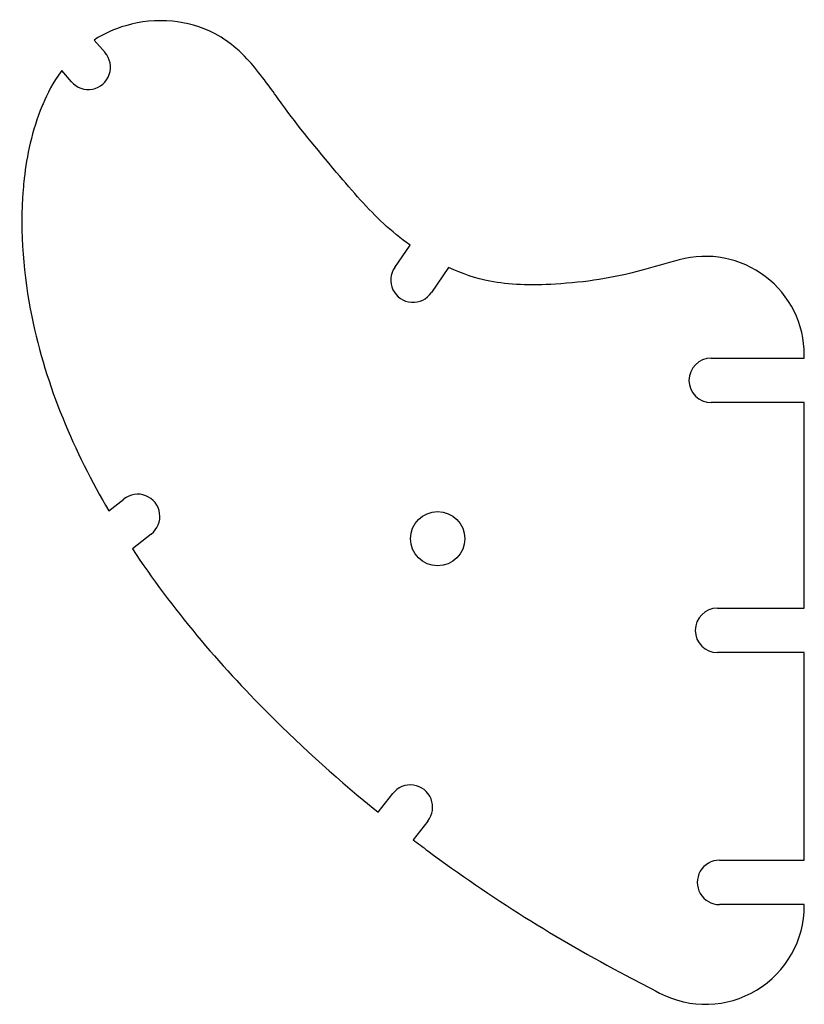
# Model space of a CAD drawing. Header units: millimetres. Extents: x -206 to -47, y -101 to 99.
import ezdxf

# ---------------------------------------------------------------- set-up
doc = ezdxf.new("R2010")
doc.units = ezdxf.units.MM
doc.layers.get('0').update_dxf_attribs({"linetype": 'CONTINUOUS'})

msp = doc.modelspace()

# ---------------------------------------------------------------- linework, layer by layer
for p, q in [((-191.24, 94.64), (-189.02, 92.08)), ((-195.82, 86.19), (-197.79, 88.46)), ((-130.34, 48.56), (-127.25, 53.08)), ((-119.46, 48.53), (-122.91, 43.48)), ((-66.26, 30.17), (-47.41, 30.17)), ((-47.41, 30.17), (-47.41, 30.8)), ((-47.41, 21.17), (-66.26, 21.17)), ((-47.41, -20.5), (-47.41, 21.17)), ((-188.26, -0.76), (-185.24, 1.61)), ((-179.69, -5.47), (-183.48, -8.45)), ((-65, -20.5), (-47.41, -20.5)), ((-47.41, -29.5), (-65, -29.5)), ((-47.41, -71.57), (-47.41, -29.5)), ((-133.71, -61.85), (-130.75, -58.07)), ((-123.67, -63.63), (-126.64, -67.41)), ((-64.58, -71.56), (-47.41, -71.57)), ((-47.41, -80.56), (-64.58, -80.56)), ((-47.41, -80.77), (-47.41, -80.56))]:
    msp.add_line(p, q)
msp.add_circle((-121.66, -6.41), 5.5)
for centre, radius, start, end in [((-192.41, 89.12), 4.5, -139.3773, 41.2139), ((-67.41, 30.8), 20, 0, 105.4918), ((-126.65, 45.98), 4.5, 145.0772, 326.2143), ((-66.26, 25.67), 4.5, 90, 270), ((-182.41, -1.89), 4.5, -52.7088, 128.9834), ((-65, -25), 4.5, 90, 270), ((-127.18, -60.81), 4.5, -38.7762, 142.5622), ((-64.58, -76.06), 4.5, 89.9687, 270), ((-67.41, -80.77), 20, -117.692, 0)]:
    msp.add_arc(centre, radius, start, end)
for points, knots in [([(-127.25, 53.08), (-129.13, 54.42), (-130.95, 55.9), (-132.64, 57.47), (-135.71, 60.32), (-138.75, 63.82), (-142.12, 67.81), (-146.14, 72.57), (-149.95, 77.18), (-153.24, 81.74), (-154.68, 83.72), (-156.39, 86.27), (-158.77, 89.13), (-159.59, 90.11), (-160.74, 91.48), (-162.5, 92.99), (-163.63, 93.96), (-165.02, 94.99), (-166.72, 95.89), (-169.64, 97.44), (-172.58, 98.18), (-175.36, 98.45), (-178.66, 98.76), (-181.79, 98.43), (-184.83, 97.54), (-187.01, 96.9), (-189.16, 95.98), (-191.24, 94.64)], [9.606625, 9.606625, 9.606625, 9.606625, 10.482528, 10.482528, 10.482528, 12.067837, 12.067837, 12.067837, 13.96201, 13.96201, 13.96201, 14.784399, 14.784399, 14.784399, 15.068272, 15.068272, 15.068272, 15.249089, 15.249089, 15.249089, 15.558383, 15.558383, 15.558383, 15.92641, 15.92641, 15.92641, 16.189931, 16.189931, 16.189931, 16.189931]), ([(-197.79, 88.46), (-199.6, 86.02), (-200.72, 83.71), (-201.56, 81.74), (-201.62, 81.6), (-201.68, 81.47), (-201.73, 81.33), (-203.86, 76.21), (-204.87, 71.17), (-205.38, 66.56), (-205.46, 65.81), (-205.53, 65.08), (-205.59, 64.35), (-206.29, 55.53), (-205.53, 46.86), (-203.85, 38.62), (-200.94, 24.35), (-195.26, 11.19), (-188.26, -0.76)], [16.547807, 16.547807, 16.547807, 16.547807, 16.959666, 16.959666, 16.959666, 16.988305, 16.988305, 16.988305, 18.084037, 18.084037, 18.084037, 18.26142, 18.26142, 18.26142, 20.420519, 20.420519, 20.420519, 24.160619, 24.160619, 24.160619, 24.160619]), ([(-72.75, 50.08), (-75.33, 49.36), (-77.91, 48.65), (-80.48, 47.93), (-85.95, 46.42), (-91.77, 45.53), (-97.82, 45.18), (-102.8, 44.89), (-107.28, 45.02), (-111.09, 45.77), (-113.84, 46.31), (-116.66, 47.25), (-119.46, 48.53)], [2.629743, 2.629743, 2.629743, 2.629743, 3.431872, 3.431872, 3.431872, 5.503951, 5.503951, 5.503951, 7.211767, 7.211767, 7.211767, 8.440271, 8.440271, 8.440271, 8.440271]), ([(-183.48, -8.45), (-175.36, -20.78), (-165.92, -31.84), (-155.84, -41.93), (-148.81, -48.98), (-141.41, -55.61), (-133.71, -61.85)], [24.980871, 24.980871, 24.980871, 24.980871, 29.02019, 29.02019, 29.02019, 31.838321, 31.838321, 31.838321, 31.838321]), ([(-126.64, -67.41), (-125.65, -68.16), (-124.66, -68.91), (-123.66, -69.65), (-110.94, -79.1), (-97.48, -87.58), (-83.45, -94.94), (-81.2, -96.12), (-78.95, -97.3), (-76.71, -98.48)], [32.692298, 32.692298, 32.692298, 32.692298, 33.046367, 33.046367, 33.046367, 37.563481, 37.563481, 37.563481, 38.32487, 38.32487, 38.32487, 38.32487])]:
    msp.add_open_spline(points, degree=3, knots=knots)

doc.saveas('drawing.dxf')
